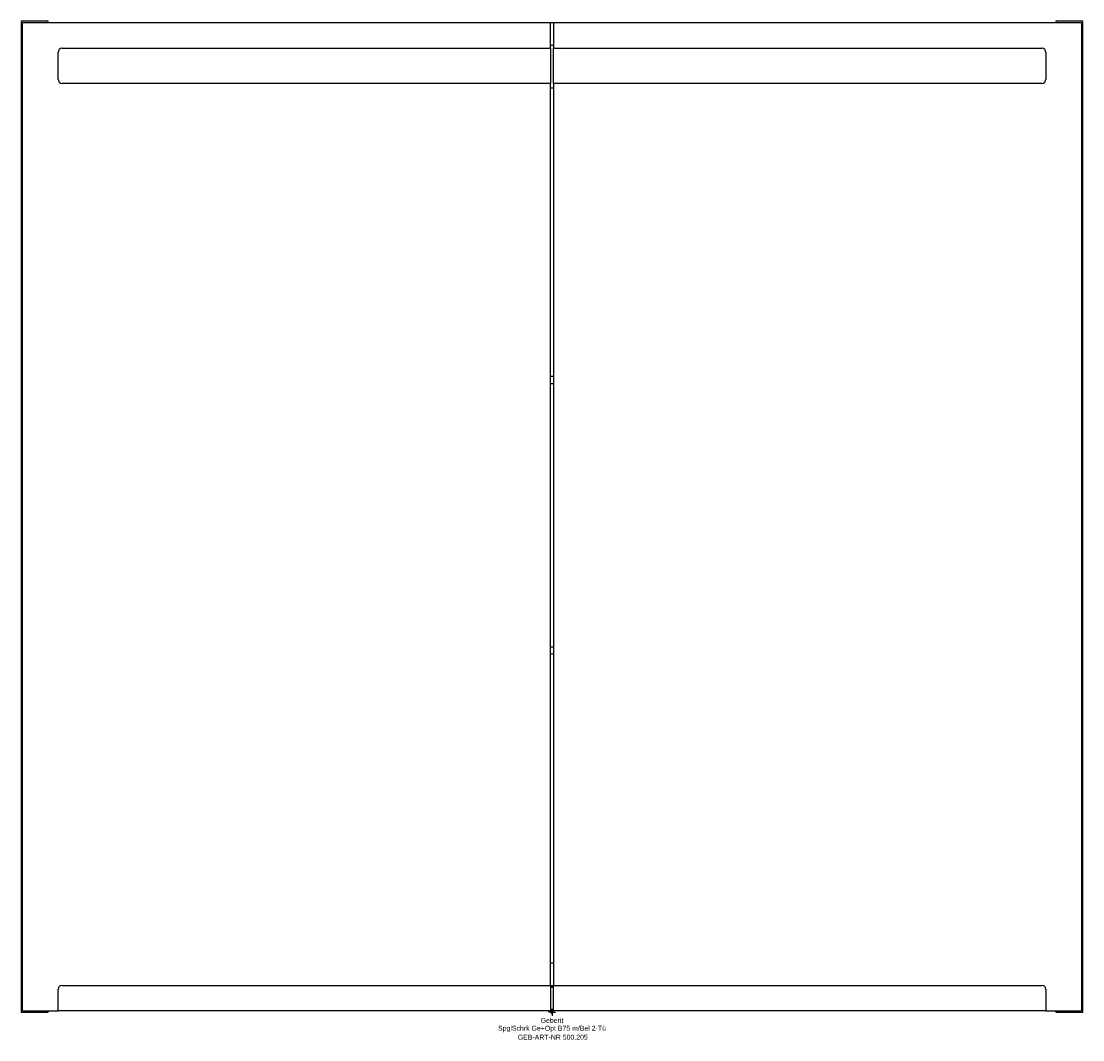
# Model space of a CAD drawing. Header units: millimetres. Extents: x -375 to 375, y -19 to 700.
import ezdxf
from ezdxf.enums import TextEntityAlignment as Align

# ---------------------------------------------------------------- set-up
doc = ezdxf.new("R2010")
doc.units = ezdxf.units.MM
doc.layers.get('0').update_dxf_attribs({"linetype": 'CONTINUOUS'})
for name, color, linetype, lineweight in [('Arbeitspunkt(DIN)', 7, 'CONTINUOUS', 25), ('GEB-ART-NR', 1, 'CONTINUOUS', 18), ('GEB-BEZUG', 2, 'CONTINUOUS', 25), ('GEB-TEXT', 5, 'CONTINUOUS', 18)]:
    doc.layers.add(name, color=color, linetype=linetype, lineweight=lineweight)
doc.layers.add('GEB-KONTUR-A', color=5, linetype='CONTINUOUS')
doc.styles.get("Standard").update_dxf_attribs({"font": 'arial.ttf'})

# ---------------------------------------------------------------- blocks, each defined once
blk = doc.blocks.new('Einfügepunkt')
at = {"layer": 'GEB-BEZUG'}
for p, q in [((-0.71, -0.71), (0.71, 0.71)), ((-0.71, 0.71), (0.71, -0.71))]:
    blk.add_line(p, q, dxfattribs=at)

msp = doc.modelspace()

# ---------------------------------------------------------------- linework, layer by layer
at = {"layer": 'Arbeitspunkt(DIN)', "ltscale": 25}
for q in [(-2.5, 0), (0, 2.5), (0, -2.5), (2.5, 0)]:
    msp.add_line((0, 0), q, dxfattribs=at)
at = {"layer": 'GEB-KONTUR-A', "ltscale": 25}
for p, q in [((-356, 700), (-375, 700)), ((-375, 700), (-375, 0)), ((-374, 1), (-374, 699)), ((-374, 699), (-1, 699)), ((-356, 699), (-356, 700)), ((-1, 681), (-1, 699)), ((-1, 699), (1, 699)), ((1, 699), (374, 699)), ((1, 699), (1, 681)), ((375, 700), (356, 700)), ((356, 700), (356, 699)), ((374, 699), (374, 1)), ((375, 0), (375, 700)), ((-1, 683), (1, 683)), ((-349, 659), (-349, 678)), ((-346, 681), (-1, 681)), ((-1, 681), (-1, 656)), ((1, 681), (346, 681)), ((1, 656), (1, 681)), ((349, 678), (349, 659)), ((-1, 656), (-346, 656)), ((-1, 19), (-1, 656)), ((-1, 653), (1, 653)), ((1, 656), (1, 19)), ((346, 656), (1, 656)), ((-1, 449.2), (1, 449.2)), ((-1, 444.2), (1, 444.2)), ((-1, 258.2), (1, 258.2)), ((-1, 253.2), (1, 253.2)), ((-1, 35), (1, 35)), ((-349, 1), (-349, 16)), ((-346, 19), (-1, 19)), ((-1, 19), (-1, 1)), ((-1, 19), (1, 19)), ((-1, 18), (1, 18)), ((1, 19), (346, 19)), ((1, 1), (1, 19)), ((349, 16), (349, 1)), ((-375, 0), (-356, 0)), ((-374, 1), (-349, 1)), ((-356, 0), (-356, 1)), ((-1, 1), (-349, 1)), ((349, 1), (1, 1)), ((349, 1), (374, 1)), ((356, 1), (356, 0)), ((356, 0), (375, 0))]:
    msp.add_line(p, q, dxfattribs=at)
for centre, start, end in [((-346, 678), 90, 180), ((346, 678), 0, 90), ((-346, 659), 180, 270), ((346, 659), 270, 0), ((-346, 16), 90, 180), ((346, 16), 0, 90)]:
    msp.add_arc(centre, 3, start, end, dxfattribs=at)

# ---------------------------------------------------------------- block references
at = {"ltscale": 25}
msp.add_blockref('Einfügepunkt', (0, 0), dxfattribs=at)

# ---------------------------------------------------------------- texts
at = {"layer": 'GEB-ART-NR'}
msp.add_text('GEB-ART-NR 500.205', height=3.5, dxfattribs=at).set_placement((0.55, -19.34), align=Align.CENTER)
at = {"layer": 'GEB-TEXT'}
for s, p in [('Geberit', (0, -7.5)), ('SpglSchrk Ge+Opt B75 m/Bel 2-Tü', (0, -13))]:
    msp.add_text(s, height=3.5, dxfattribs=at).set_placement(p, align=Align.CENTER)

doc.saveas('drawing.dxf')
